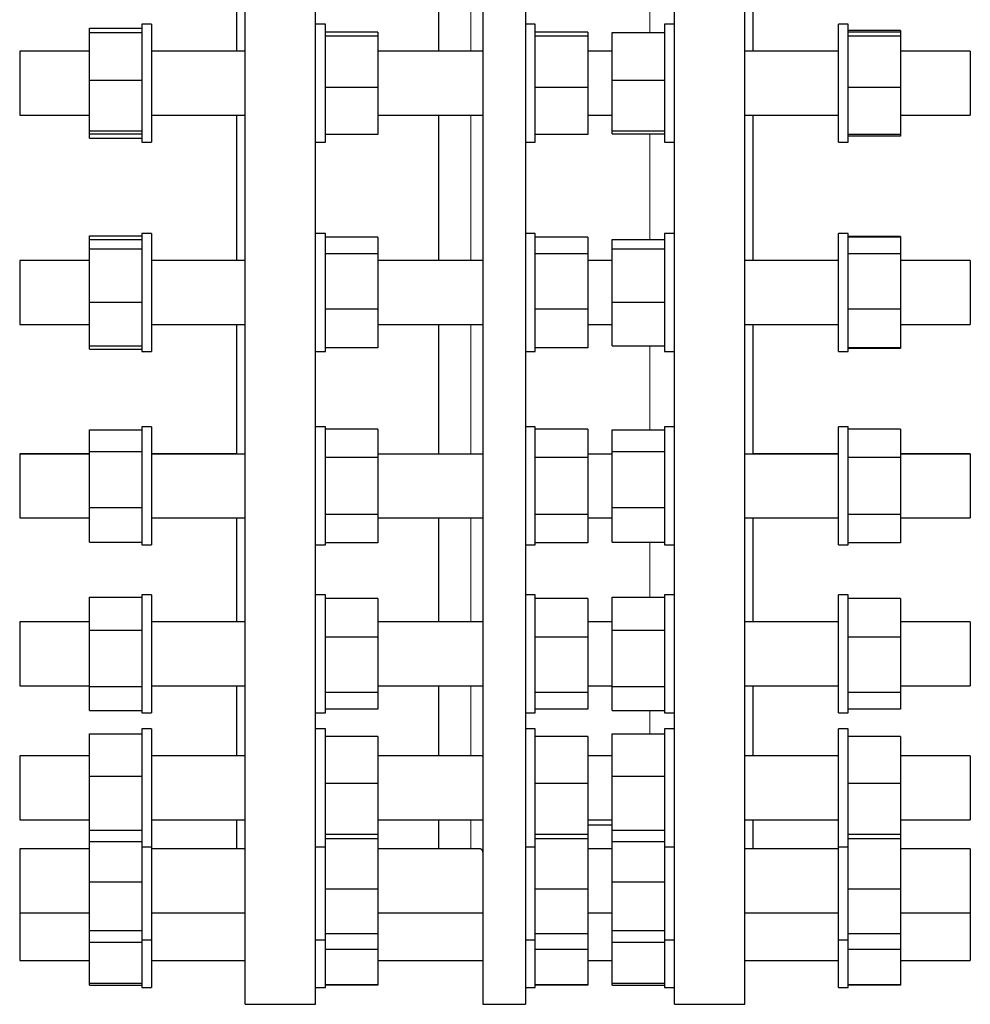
# Model space of a CAD drawing. Header units: millimetres. Extents: x 117 to 2398, y 114 to 2203.
# Tile 3 of 4: x 1818 to 2398, y 912 to 1513. Entities that reach past the tile are written whole.
import ezdxf

# ---------------------------------------------------------------- set-up
doc = ezdxf.new("R2010")
doc.units = ezdxf.units.MM

msp = doc.modelspace()

# ---------------------------------------------------------------- linework, layer by layer
at = {"color": 7, "linetype": 'Continuous', "lineweight": 25}
for p, q in [((1955.5, 912.35), (1955.5, 2167.35)), ((1998.5, 912.35), (1998.5, 2167.35)), ((2100.57, 2167.35), (2100.57, 912.35)), ((2126.57, 2167.35), (2126.57, 912.35)), ((1950.5, 1493.87), (1950.5, 1585.87)), ((2073.57, 1585.84), (2073.57, 1493.84)), ((2217.5, 912.35), (2217.5, 1539.85)), ((2260.5, 912.35), (2260.5, 1539.85)), ((2265.5, 1493.87), (2265.5, 1539.85)), ((1860.5, 1508), (1892.5, 1508)), ((1860.5, 1505.28), (1860.5, 1508)), ((1898.5, 1510.37), (1892.5, 1510.37)), ((1892.5, 1510.37), (1892.5, 1510.34)), ((1898.5, 1510.34), (1892.5, 1510.34)), ((1892.5, 1510.34), (1892.5, 1476.39)), ((1898.5, 1510.37), (1898.5, 1510.34)), ((1898.5, 1510.34), (1898.5, 1476.39)), ((2004.5, 1510.34), (1998.5, 1510.34)), ((2004.5, 1438.34), (2004.5, 1510.34)), ((2132.57, 1510.34), (2126.57, 1510.34)), ((2132.57, 1438.34), (2132.57, 1510.34)), ((2217.5, 1510.34), (2211.5, 1510.34)), ((2211.5, 1510.34), (2211.5, 1476.39)), ((2323.5, 1510.37), (2317.5, 1510.37)), ((2317.5, 1510.34), (2317.5, 1510.37)), ((2323.5, 1510.34), (2317.5, 1510.34)), ((2317.5, 1438.34), (2317.5, 1510.34)), ((2323.5, 1510.34), (2323.5, 1510.37)), ((2323.5, 1438.34), (2323.5, 1510.34)), ((1860.5, 1505.28), (1892.5, 1505.28)), ((1860.5, 1476.31), (1860.5, 1505.28)), ((2036.5, 1505.55), (2004.5, 1505.55)), ((2036.5, 1502.96), (2004.5, 1502.96)), ((2036.5, 1505.55), (2036.5, 1502.96)), ((2036.5, 1502.96), (2036.5, 1471.75)), ((2164.57, 1505.55), (2132.57, 1505.55)), ((2164.57, 1502.96), (2132.57, 1502.96)), ((2164.57, 1505.55), (2164.57, 1502.96)), ((2164.57, 1502.96), (2164.57, 1471.75)), ((2179.5, 1505.28), (2211.5, 1505.28)), ((2179.5, 1476.31), (2179.5, 1505.28)), ((2355.5, 1506.62), (2323.5, 1506.62)), ((2355.5, 1505.55), (2323.5, 1505.55)), ((2355.5, 1502.96), (2323.5, 1502.96)), ((2355.5, 1506.62), (2355.5, 1505.55)), ((2355.5, 1505.55), (2355.5, 1502.96)), ((2355.5, 1502.96), (2355.5, 1471.75)), ((1860.5, 1493.87), (1818, 1493.87)), ((1818, 1493.87), (1818, 1493.84)), ((1860.5, 1493.84), (1818, 1493.84)), ((1818, 1493.84), (1818, 1464.54)), ((1950.5, 1493.87), (1898.5, 1493.87)), ((1955.5, 1493.84), (1898.5, 1493.84)), ((2100.57, 1493.84), (2036.5, 1493.84)), ((2179.5, 1493.84), (2164.57, 1493.84)), ((2317.5, 1493.84), (2260.5, 1493.84)), ((2317.5, 1493.87), (2265.5, 1493.87)), ((2398, 1493.87), (2355.5, 1493.87)), ((2398, 1493.84), (2355.5, 1493.84)), ((2398, 1493.87), (2398, 1493.84)), ((2398, 1493.84), (2398, 1464.54)), ((1860.5, 1445.38), (1860.5, 1476.31)), ((1860.5, 1476.31), (1892.5, 1476.31)), ((1892.5, 1476.39), (1892.5, 1438.34)), ((1898.5, 1476.39), (1898.5, 1438.34)), ((2179.5, 1445.38), (2179.5, 1476.31)), ((2179.5, 1476.31), (2211.5, 1476.31)), ((2211.5, 1476.39), (2211.5, 1438.34)), ((2036.5, 1471.75), (2004.5, 1471.75)), ((2036.5, 1471.75), (2036.5, 1443.13)), ((2164.57, 1471.75), (2132.57, 1471.75)), ((2164.57, 1471.75), (2164.57, 1443.13)), ((2355.5, 1471.75), (2323.5, 1471.75)), ((2355.5, 1471.75), (2355.5, 1443.13)), ((1818, 1464.54), (1818, 1454.84)), ((2398, 1464.54), (2398, 1454.84)), ((1818, 1454.84), (1860.5, 1454.84)), ((1898.5, 1454.84), (1955.5, 1454.84)), ((1950.5, 1366.16), (1950.5, 1454.87)), ((2036.5, 1454.84), (2100.57, 1454.84)), ((2073.57, 1454.84), (2073.57, 1366.13)), ((2164.57, 1454.84), (2179.5, 1454.84)), ((2260.5, 1454.84), (2317.5, 1454.84)), ((2265.5, 1366.16), (2265.5, 1454.87)), ((2355.5, 1454.84), (2398, 1454.84)), ((1860.5, 1445.38), (1892.5, 1445.38)), ((1860.5, 1443.4), (1860.5, 1445.38)), ((1860.5, 1443.4), (1892.5, 1443.4)), ((1860.5, 1440.74), (1860.5, 1443.4)), ((2036.5, 1443.13), (2004.5, 1443.13)), ((2164.57, 1443.13), (2132.57, 1443.13)), ((2179.5, 1445.38), (2211.5, 1445.38)), ((2179.5, 1443.4), (2179.5, 1445.38)), ((2179.5, 1443.4), (2211.5, 1443.4)), ((2355.5, 1443.13), (2323.5, 1443.13)), ((2355.5, 1442.12), (2323.5, 1442.12)), ((2355.5, 1443.13), (2355.5, 1442.12)), ((1860.5, 1440.74), (1892.5, 1440.74)), ((1892.5, 1438.34), (1898.5, 1438.34)), ((1998.5, 1438.34), (2004.5, 1438.34)), ((2126.57, 1438.34), (2132.57, 1438.34)), ((2211.5, 1438.34), (2217.5, 1438.34)), ((2317.5, 1438.34), (2323.5, 1438.34)), ((1898.5, 1382.66), (1892.5, 1382.66)), ((1892.5, 1382.66), (1892.5, 1382.63)), ((1898.5, 1382.63), (1892.5, 1382.63)), ((1892.5, 1382.63), (1892.5, 1340.63)), ((1898.5, 1382.66), (1898.5, 1382.63)), ((1898.5, 1382.63), (1898.5, 1340.63)), ((2004.5, 1382.63), (1998.5, 1382.63)), ((2004.5, 1310.63), (2004.5, 1382.63)), ((2132.57, 1382.63), (2126.57, 1382.63)), ((2132.57, 1310.63), (2132.57, 1382.63)), ((2217.5, 1382.63), (2211.5, 1382.63)), ((2211.5, 1382.63), (2211.5, 1340.63)), ((2323.5, 1382.66), (2317.5, 1382.66)), ((2317.5, 1382.63), (2317.5, 1382.66)), ((2323.5, 1382.63), (2317.5, 1382.63)), ((2317.5, 1310.63), (2317.5, 1382.63)), ((2323.5, 1382.63), (2323.5, 1382.66)), ((2323.5, 1310.63), (2323.5, 1382.63)), ((1860.5, 1379.09), (1860.5, 1381.29)), ((1860.5, 1381.29), (1892.5, 1381.29)), ((1860.5, 1379.09), (1892.5, 1379.09)), ((1860.5, 1373.32), (1860.5, 1379.09)), ((2036.5, 1380.4), (2004.5, 1380.4)), ((2036.5, 1380.4), (2036.5, 1370.19)), ((2164.57, 1380.4), (2132.57, 1380.4)), ((2164.57, 1380.4), (2164.57, 1370.19)), ((2179.5, 1379.09), (2211.5, 1379.09)), ((2179.5, 1373.32), (2179.5, 1379.09)), ((2355.5, 1380.91), (2323.5, 1380.91)), ((2355.5, 1380.4), (2323.5, 1380.4)), ((2355.5, 1380.91), (2355.5, 1380.4)), ((2355.5, 1380.4), (2355.5, 1370.19)), ((1860.5, 1340.86), (1860.5, 1373.32)), ((1860.5, 1373.32), (1892.5, 1373.32)), ((2036.5, 1370.19), (2004.5, 1370.19)), ((2036.5, 1370.19), (2036.5, 1336.42)), ((2164.57, 1370.19), (2132.57, 1370.19)), ((2164.57, 1370.19), (2164.57, 1336.42)), ((2179.5, 1340.86), (2179.5, 1373.32)), ((2179.5, 1373.32), (2211.5, 1373.32)), ((2355.5, 1370.19), (2323.5, 1370.19)), ((2355.5, 1370.19), (2355.5, 1336.42)), ((1860.5, 1366.16), (1818, 1366.16)), ((1818, 1366.16), (1818, 1366.13)), ((1860.5, 1366.13), (1818, 1366.13)), ((1818, 1366.13), (1818, 1333.32)), ((1950.5, 1366.16), (1898.5, 1366.16)), ((1955.5, 1366.13), (1898.5, 1366.13)), ((2100.57, 1366.13), (2036.5, 1366.13)), ((2179.5, 1366.13), (2164.57, 1366.13)), ((2317.5, 1366.13), (2260.5, 1366.13)), ((2317.5, 1366.16), (2265.5, 1366.16)), ((2398, 1366.16), (2355.5, 1366.16)), ((2398, 1366.13), (2355.5, 1366.13)), ((2398, 1366.16), (2398, 1366.13)), ((2398, 1366.13), (2398, 1333.32)), ((1860.5, 1340.86), (1892.5, 1340.86)), ((1860.5, 1314.16), (1860.5, 1340.86)), ((1892.5, 1340.63), (1892.5, 1310.63)), ((1898.5, 1340.63), (1898.5, 1310.63)), ((2179.5, 1340.86), (2211.5, 1340.86)), ((2179.5, 1314.16), (2179.5, 1340.86)), ((2211.5, 1340.63), (2211.5, 1310.63)), ((2036.5, 1336.42), (2004.5, 1336.42)), ((2036.5, 1336.42), (2036.5, 1312.86)), ((2164.57, 1336.42), (2132.57, 1336.42)), ((2164.57, 1336.42), (2164.57, 1312.86)), ((2355.5, 1336.42), (2323.5, 1336.42)), ((2355.5, 1336.42), (2355.5, 1312.86)), ((1818, 1333.32), (1818, 1327.13)), ((2398, 1333.32), (2398, 1327.13)), ((1818, 1327.13), (1860.5, 1327.13)), ((1898.5, 1327.13), (1955.5, 1327.13)), ((1950.5, 1248.13), (1950.5, 1327.16)), ((2036.5, 1327.13), (2100.57, 1327.13)), ((2073.57, 1327.13), (2073.57, 1248.13)), ((2164.57, 1327.13), (2179.5, 1327.13)), ((2260.5, 1327.13), (2317.5, 1327.13)), ((2265.5, 1248.13), (2265.5, 1327.16)), ((2355.5, 1327.13), (2398, 1327.13)), ((1860.5, 1314.16), (1892.5, 1314.16)), ((1860.5, 1312.02), (1860.5, 1314.16)), ((1860.5, 1312.02), (1892.5, 1312.02)), ((1892.5, 1310.63), (1898.5, 1310.63)), ((1998.5, 1310.63), (2004.5, 1310.63)), ((2036.5, 1312.86), (2004.5, 1312.86)), ((2126.57, 1310.63), (2132.57, 1310.63)), ((2164.57, 1312.86), (2132.57, 1312.86)), ((2179.5, 1314.16), (2211.5, 1314.16)), ((2211.5, 1310.63), (2217.5, 1310.63)), ((2317.5, 1310.63), (2323.5, 1310.63)), ((2355.5, 1312.86), (2323.5, 1312.86)), ((2355.5, 1312.4), (2323.5, 1312.4)), ((2355.5, 1312.86), (2355.5, 1312.4)), ((1860.5, 1262.94), (1892.5, 1262.94)), ((1860.5, 1249.72), (1860.5, 1262.94)), ((1898.5, 1264.63), (1892.5, 1264.63)), ((1892.5, 1264.63), (1892.5, 1264.6)), ((1898.5, 1264.6), (1892.5, 1264.6)), ((1892.5, 1264.6), (1892.5, 1214.86)), ((1898.5, 1264.63), (1898.5, 1264.6)), ((1898.5, 1264.6), (1898.5, 1214.86)), ((2004.5, 1264.6), (1998.5, 1264.6)), ((2004.5, 1192.6), (2004.5, 1264.6)), ((2036.5, 1263.24), (2004.5, 1263.24)), ((2036.5, 1263.24), (2036.5, 1245.92)), ((2132.57, 1264.6), (2126.57, 1264.6)), ((2132.57, 1192.6), (2132.57, 1264.6)), ((2164.57, 1263.24), (2132.57, 1263.24)), ((2164.57, 1263.24), (2164.57, 1245.92)), ((2179.5, 1262.94), (2211.5, 1262.94)), ((2179.5, 1249.72), (2179.5, 1262.94)), ((2217.5, 1264.6), (2211.5, 1264.6)), ((2211.5, 1264.6), (2211.5, 1214.86)), ((2323.5, 1264.63), (2317.5, 1264.63)), ((2317.5, 1264.6), (2317.5, 1264.63)), ((2323.5, 1264.6), (2317.5, 1264.6)), ((2317.5, 1192.6), (2317.5, 1264.6)), ((2323.5, 1264.6), (2323.5, 1264.63)), ((2323.5, 1192.6), (2323.5, 1264.6)), ((2355.5, 1263.24), (2323.5, 1263.24)), ((2355.5, 1263.24), (2355.5, 1245.92)), ((1860.5, 1249.72), (1892.5, 1249.72)), ((1860.5, 1215.38), (1860.5, 1249.72)), ((2179.5, 1249.72), (2211.5, 1249.72)), ((2179.5, 1215.38), (2179.5, 1249.72)), ((1860.5, 1248.13), (1818, 1248.13)), ((1818, 1248.13), (1818, 1248.1)), ((1860.5, 1248.1), (1818, 1248.1)), ((1818, 1248.1), (1818, 1212.46)), ((1950.5, 1248.13), (1898.5, 1248.13)), ((1955.5, 1248.1), (1898.5, 1248.1)), ((2036.5, 1245.92), (2004.5, 1245.92)), ((2100.57, 1248.1), (2036.5, 1248.1)), ((2036.5, 1245.92), (2036.5, 1211.28)), ((2164.57, 1245.92), (2132.57, 1245.92)), ((2179.5, 1248.1), (2164.57, 1248.1)), ((2164.57, 1245.92), (2164.57, 1211.28)), ((2317.5, 1248.1), (2260.5, 1248.1)), ((2317.5, 1248.13), (2265.5, 1248.13)), ((2355.5, 1245.92), (2323.5, 1245.92)), ((2398, 1248.13), (2355.5, 1248.13)), ((2398, 1248.1), (2355.5, 1248.1)), ((2355.5, 1245.92), (2355.5, 1211.28)), ((2398, 1248.13), (2398, 1248.1)), ((2398, 1248.1), (2398, 1212.46)), ((1860.5, 1215.38), (1892.5, 1215.38)), ((1860.5, 1194.26), (1860.5, 1215.38)), ((1892.5, 1214.86), (1892.5, 1192.6)), ((1898.5, 1214.86), (1898.5, 1192.6)), ((2179.5, 1215.38), (2211.5, 1215.38)), ((2179.5, 1194.26), (2179.5, 1215.38)), ((2211.5, 1214.86), (2211.5, 1192.6)), ((1818, 1212.46), (1818, 1209.1)), ((1818, 1209.1), (1860.5, 1209.1)), ((1898.5, 1209.1), (1955.5, 1209.1)), ((1950.5, 1145.71), (1950.5, 1209.13)), ((2036.5, 1211.28), (2004.5, 1211.28)), ((2036.5, 1211.28), (2036.5, 1193.96)), ((2036.5, 1209.1), (2100.57, 1209.1)), ((2073.57, 1209.13), (2073.57, 1145.71)), ((2164.57, 1211.28), (2132.57, 1211.28)), ((2164.57, 1211.28), (2164.57, 1193.96)), ((2164.57, 1209.1), (2179.5, 1209.1)), ((2260.5, 1209.1), (2317.5, 1209.1)), ((2265.5, 1145.71), (2265.5, 1209.13)), ((2355.5, 1211.28), (2323.5, 1211.28)), ((2355.5, 1211.28), (2355.5, 1193.96)), ((2355.5, 1209.1), (2398, 1209.1)), ((2398, 1212.46), (2398, 1209.1)), ((1860.5, 1194.26), (1892.5, 1194.26)), ((1892.5, 1192.6), (1898.5, 1192.6)), ((1998.5, 1192.6), (2004.5, 1192.6)), ((2036.5, 1193.96), (2004.5, 1193.96)), ((2126.57, 1192.6), (2132.57, 1192.6)), ((2164.57, 1193.96), (2132.57, 1193.96)), ((2179.5, 1194.26), (2211.5, 1194.26)), ((2211.5, 1192.6), (2217.5, 1192.6)), ((2317.5, 1192.6), (2323.5, 1192.6)), ((2355.5, 1193.96), (2323.5, 1193.96)), ((1860.5, 1140.66), (1860.5, 1160.68)), ((1860.5, 1160.68), (1892.5, 1160.68)), ((1898.5, 1162.21), (1892.5, 1162.21)), ((1892.5, 1162.21), (1892.5, 1162.19)), ((1898.5, 1162.19), (1892.5, 1162.19)), ((1892.5, 1162.19), (1892.5, 1105.38)), ((1898.5, 1162.21), (1898.5, 1162.19)), ((1898.5, 1162.19), (1898.5, 1105.38)), ((2004.5, 1162.19), (1998.5, 1162.19)), ((2004.5, 1161.28), (2004.5, 1162.19)), ((2004.5, 1090.19), (2004.5, 1161.28)), ((2036.5, 1159.96), (2004.5, 1159.96)), ((2036.5, 1159.96), (2036.5, 1136.4)), ((2132.57, 1162.19), (2126.57, 1162.19)), ((2132.57, 1161.28), (2132.57, 1162.19)), ((2132.57, 1090.19), (2132.57, 1161.28)), ((2164.57, 1159.96), (2132.57, 1159.96)), ((2164.57, 1159.96), (2164.57, 1136.4)), ((2179.5, 1160.68), (2211.5, 1160.68)), ((2179.5, 1140.66), (2179.5, 1160.68)), ((2217.5, 1162.19), (2211.5, 1162.19)), ((2211.5, 1162.19), (2211.5, 1105.38)), ((2323.5, 1162.21), (2317.5, 1162.21)), ((2317.5, 1162.19), (2317.5, 1162.21)), ((2323.5, 1162.19), (2317.5, 1162.19)), ((2317.5, 1161.28), (2317.5, 1162.19)), ((2317.5, 1090.19), (2317.5, 1161.28)), ((2323.5, 1162.19), (2323.5, 1162.21)), ((2323.5, 1161.28), (2323.5, 1162.19)), ((2323.5, 1090.19), (2323.5, 1161.28)), ((2355.5, 1159.96), (2323.5, 1159.96)), ((2355.5, 1159.96), (2355.5, 1136.4)), ((1860.5, 1145.71), (1818, 1145.71)), ((1818, 1145.71), (1818, 1145.69)), ((1860.5, 1145.69), (1818, 1145.69)), ((1818, 1145.69), (1818, 1108.01)), ((1950.5, 1145.71), (1898.5, 1145.71)), ((1955.5, 1145.69), (1898.5, 1145.69)), ((2100.56, 1145.69), (2036.5, 1145.69)), ((2179.5, 1145.69), (2164.57, 1145.69)), ((2317.5, 1145.69), (2260.5, 1145.69)), ((2317.5, 1145.71), (2265.5, 1145.71)), ((2398, 1145.71), (2355.5, 1145.71)), ((2398, 1145.69), (2355.5, 1145.69)), ((2398, 1145.71), (2398, 1145.69)), ((2398, 1145.69), (2398, 1108.01)), ((1860.5, 1106.17), (1860.5, 1140.66)), ((1860.5, 1140.66), (1892.5, 1140.66)), ((2036.5, 1136.4), (2004.5, 1136.4)), ((2036.5, 1136.4), (2036.5, 1102.63)), ((2164.57, 1136.4), (2132.57, 1136.4)), ((2164.57, 1136.4), (2164.57, 1102.63)), ((2179.5, 1140.66), (2211.5, 1140.66)), ((2179.5, 1106.17), (2179.5, 1140.66)), ((2355.5, 1136.4), (2323.5, 1136.4)), ((2355.5, 1136.4), (2355.5, 1102.63)), ((1818, 1108.01), (1818, 1106.69)), ((1818, 1106.69), (1860.5, 1106.69)), ((1860.5, 1106.17), (1892.5, 1106.17)), ((1860.5, 1091.69), (1860.5, 1106.17)), ((1898.5, 1106.69), (1955.5, 1106.69)), ((1950.5, 1064.03), (1950.5, 1106.71)), ((2036.5, 1106.69), (2100.57, 1106.69)), ((2073.57, 1106.71), (2073.57, 1064.03)), ((2164.57, 1106.69), (2179.5, 1106.69)), ((2179.5, 1106.17), (2211.5, 1106.17)), ((2179.5, 1091.69), (2179.5, 1106.17)), ((2260.5, 1106.69), (2317.5, 1106.69)), ((2265.5, 1064.03), (2265.5, 1106.71)), ((2355.5, 1106.69), (2398, 1106.69)), ((2398, 1108.01), (2398, 1106.69)), ((1892.5, 1105.38), (1892.5, 1090.19)), ((1898.5, 1105.38), (1898.5, 1090.19)), ((2036.5, 1102.63), (2004.5, 1102.63)), ((2036.5, 1102.63), (2036.5, 1092.41)), ((2164.57, 1102.63), (2132.57, 1102.63)), ((2164.57, 1102.63), (2164.57, 1092.41)), ((2211.5, 1105.38), (2211.5, 1090.19)), ((2355.5, 1102.63), (2323.5, 1102.63)), ((2355.5, 1102.63), (2355.5, 1092.41)), ((1860.5, 1091.69), (1892.5, 1091.69)), ((1892.5, 1090.19), (1898.5, 1090.19)), ((1998.5, 1090.19), (2004.5, 1090.19)), ((2036.5, 1092.41), (2004.5, 1092.41)), ((2126.57, 1090.19), (2132.57, 1090.19)), ((2164.57, 1092.41), (2132.57, 1092.41)), ((2179.5, 1091.69), (2211.5, 1091.69)), ((2211.5, 1090.19), (2217.5, 1090.19)), ((2317.5, 1090.19), (2323.5, 1090.19)), ((2355.5, 1092.41), (2323.5, 1092.41)), ((1860.5, 1077.43), (1892.5, 1077.43)), ((1860.5, 1051.62), (1860.5, 1077.43)), ((1898.5, 1080.53), (1892.5, 1080.53)), ((1892.5, 1080.53), (1892.5, 1080.51)), ((1898.5, 1080.51), (1892.5, 1080.51)), ((1892.5, 1080.51), (1892.5, 1017.69)), ((1898.5, 1080.53), (1898.5, 1080.51)), ((1898.5, 1080.51), (1898.5, 1017.69)), ((2004.5, 1080.51), (1998.5, 1080.51)), ((2004.5, 1076.95), (2004.5, 1080.51)), ((2004.5, 1008.51), (2004.5, 1076.95)), ((2036.5, 1075.72), (2004.5, 1075.72)), ((2036.5, 1075.72), (2036.5, 1047.1)), ((2132.57, 1080.51), (2126.57, 1080.51)), ((2132.57, 1076.95), (2132.57, 1080.51)), ((2132.57, 1008.51), (2132.57, 1076.95)), ((2164.57, 1075.72), (2132.57, 1075.72)), ((2164.57, 1075.72), (2164.57, 1047.1)), ((2179.5, 1077.43), (2211.5, 1077.43)), ((2179.5, 1051.62), (2179.5, 1077.43)), ((2217.5, 1080.51), (2211.5, 1080.51)), ((2211.5, 1080.51), (2211.5, 1017.69)), ((2323.5, 1080.53), (2317.5, 1080.53)), ((2317.5, 1080.51), (2317.5, 1080.53)), ((2323.5, 1080.51), (2317.5, 1080.51)), ((2317.5, 1076.95), (2317.5, 1080.51)), ((2317.5, 1008.51), (2317.5, 1076.95)), ((2323.5, 1080.51), (2323.5, 1080.53)), ((2323.5, 1076.95), (2323.5, 1080.51)), ((2323.5, 1008.51), (2323.5, 1076.95)), ((2355.5, 1075.72), (2323.5, 1075.72)), ((2355.5, 1075.72), (2355.5, 1047.1)), ((1860.5, 1064.03), (1818, 1064.03)), ((1818, 1064.03), (1818, 1064.01)), ((1860.5, 1064.01), (1818, 1064.01)), ((1818, 1064.01), (1818, 1025.22)), ((1950.5, 1064.03), (1898.5, 1064.03)), ((1955.5, 1064.01), (1898.5, 1064.01)), ((2099.99, 1064.01), (2036.5, 1064.01)), ((2179.5, 1064.01), (2164.57, 1064.01)), ((2317.5, 1064.01), (2260.5, 1064.01)), ((2317.5, 1064.03), (2265.5, 1064.03)), ((2398, 1064.03), (2355.5, 1064.03)), ((2398, 1064.01), (2355.5, 1064.01)), ((2398, 1064.03), (2398, 1064.01)), ((2398, 1064.01), (2398, 1025.22)), ((1860.5, 1051.62), (1892.5, 1051.62)), ((1860.5, 1018.7), (1860.5, 1051.62)), ((2179.5, 1018.7), (2179.5, 1051.62)), ((2179.5, 1051.62), (2211.5, 1051.62)), ((2036.5, 1047.1), (2004.5, 1047.1)), ((2036.5, 1047.1), (2036.5, 1015.89)), ((2164.57, 1047.1), (2132.57, 1047.1)), ((2164.57, 1047.1), (2164.57, 1015.89)), ((2355.5, 1047.1), (2323.5, 1047.1)), ((2355.5, 1047.1), (2355.5, 1015.89)), ((1818, 1025.22), (1818, 1025.01)), ((1818, 1025.01), (1860.5, 1025.01)), ((1898.5, 1025.01), (1955.5, 1025.01)), ((1950.5, 1007.19), (1950.5, 1025.03)), ((2036.5, 1025.01), (2100.57, 1025.01)), ((2073.57, 1025.03), (2073.57, 1007.19)), ((2164.57, 1025.01), (2179.5, 1025.01)), ((2164.57, 1021.85), (2179.5, 1021.85)), ((2260.5, 1025.01), (2317.5, 1025.01)), ((2265.5, 1007.19), (2265.5, 1025.03)), ((2355.5, 1025.01), (2398, 1025.01)), ((2398, 1025.22), (2398, 1025.01)), ((1860.5, 1018.7), (1892.5, 1018.7)), ((1860.5, 1011.6), (1860.5, 1018.7)), ((1892.5, 1017.69), (1892.5, 1008.51)), ((1898.5, 1017.69), (1898.5, 1008.51)), ((2036.5, 1015.89), (2004.5, 1015.89)), ((2036.5, 1015.89), (2036.5, 1013.3)), ((2164.57, 1015.89), (2132.57, 1015.89)), ((2164.57, 1015.89), (2164.57, 1013.3)), ((2179.5, 1018.7), (2211.5, 1018.7)), ((2179.5, 1011.6), (2179.5, 1018.7)), ((2211.5, 1017.69), (2211.5, 1008.51)), ((2355.5, 1015.89), (2323.5, 1015.89)), ((2355.5, 1015.89), (2355.5, 1013.3)), ((1860.5, 1011.6), (1892.5, 1011.6)), ((1860.5, 987.06), (1860.5, 1011.6)), ((2036.5, 1013.3), (2004.5, 1013.3)), ((2036.5, 1013.3), (2036.5, 982.52)), ((2164.57, 1013.3), (2132.57, 1013.3)), ((2164.57, 1013.3), (2164.57, 982.52)), ((2179.5, 1011.6), (2211.5, 1011.6)), ((2179.5, 987.06), (2179.5, 1011.6)), ((2355.5, 1013.3), (2323.5, 1013.3)), ((2355.5, 1013.3), (2355.5, 982.52)), ((1860.5, 1007.19), (1818, 1007.19)), ((1818, 1007.19), (1818, 1007.18)), ((1860.5, 1007.18), (1818, 1007.18)), ((1818, 1007.18), (1818, 968.18)), ((1892.5, 1008.53), (1892.5, 956.19)), ((1892.5, 1008.51), (1898.5, 1008.51)), ((1898.5, 1008.53), (1898.5, 956.19)), ((1950.5, 1007.19), (1898.5, 1007.19)), ((1955.5, 1007.18), (1898.5, 1007.18)), ((1998.5, 1008.51), (2004.5, 1008.51)), ((2004.5, 951.68), (2004.5, 1008.53)), ((2098.87, 1007.18), (2036.5, 1007.18)), ((2126.57, 1008.51), (2132.57, 1008.51)), ((2132.57, 951.68), (2132.57, 1008.53)), ((2179.5, 1007.19), (2164.57, 1007.19)), ((2179.5, 1007.18), (2164.57, 1007.18)), ((2211.5, 1008.53), (2211.5, 956.19)), ((2211.5, 1008.51), (2217.5, 1008.51)), ((2317.5, 1007.18), (2260.5, 1007.18)), ((2317.5, 1007.19), (2265.5, 1007.19)), ((2317.5, 951.68), (2317.5, 1008.53)), ((2317.5, 1008.51), (2323.5, 1008.51)), ((2323.5, 951.68), (2323.5, 1008.53)), ((2398, 1007.19), (2355.5, 1007.19)), ((2398, 1007.18), (2355.5, 1007.18)), ((2398, 1007.19), (2398, 1007.18)), ((2398, 1007.18), (2398, 968.18)), ((1860.5, 987.06), (1892.5, 987.06)), ((1860.5, 957.37), (1860.5, 987.06)), ((2179.5, 987.06), (2211.5, 987.06)), ((2179.5, 957.37), (2179.5, 987.06)), ((2036.5, 982.52), (2004.5, 982.52)), ((2036.5, 982.52), (2036.5, 955.43)), ((2164.57, 982.52), (2132.57, 982.52)), ((2164.57, 982.52), (2164.57, 955.43)), ((2355.5, 982.52), (2323.5, 982.52)), ((2355.5, 982.52), (2355.5, 955.43)), ((1818, 968.19), (1818, 939.03)), ((1818, 968.18), (1860.5, 968.18)), ((1898.5, 968.18), (1955.5, 968.18)), ((2036.5, 968.18), (2100.57, 968.18)), ((2164.57, 968.18), (2179.5, 968.18)), ((2260.5, 968.18), (2317.5, 968.18)), ((2355.5, 968.18), (2398, 968.18)), ((2398, 968.19), (2398, 939.03)), ((1860.5, 957.37), (1892.5, 957.37)), ((1860.5, 950.22), (1860.5, 957.37)), ((1892.5, 956.19), (1892.5, 951.68)), ((1898.5, 956.19), (1898.5, 951.68)), ((2036.5, 955.43), (2004.5, 955.43)), ((2036.5, 955.43), (2036.5, 945.88)), ((2164.57, 955.43), (2132.57, 955.43)), ((2164.57, 955.43), (2164.57, 945.88)), ((2179.5, 957.37), (2211.5, 957.37)), ((2179.5, 950.22), (2179.5, 957.37)), ((2211.5, 956.19), (2211.5, 951.68)), ((2355.5, 955.43), (2323.5, 955.43)), ((2355.5, 955.43), (2355.5, 945.88)), ((1860.5, 950.22), (1892.5, 950.22)), ((1860.5, 925.25), (1860.5, 950.22)), ((1892.5, 951.69), (1892.5, 923.95)), ((1892.5, 951.68), (1898.5, 951.68)), ((1898.5, 951.69), (1898.5, 923.95)), ((1998.5, 951.68), (2004.5, 951.68)), ((2004.5, 922.53), (2004.5, 951.69)), ((2126.57, 951.68), (2132.57, 951.68)), ((2132.57, 922.53), (2132.57, 951.69)), ((2179.5, 950.22), (2211.5, 950.22)), ((2179.5, 925.25), (2179.5, 950.22)), ((2211.5, 951.69), (2211.5, 923.95)), ((2211.5, 951.68), (2217.5, 951.68)), ((2317.5, 922.53), (2317.5, 951.69)), ((2317.5, 951.68), (2323.5, 951.68)), ((2323.5, 922.53), (2323.5, 951.69)), ((2036.5, 945.88), (2004.5, 945.88)), ((2036.5, 945.88), (2036.5, 924.28)), ((2164.57, 945.88), (2132.57, 945.88)), ((2164.57, 945.88), (2164.57, 924.28)), ((2355.5, 945.88), (2323.5, 945.88)), ((2355.5, 945.88), (2355.5, 924.28)), ((1818, 939.03), (1860.5, 939.03)), ((1898.5, 939.03), (1955.5, 939.03)), ((2036.5, 939.03), (2100.57, 939.03)), ((2164.57, 939.03), (2179.5, 939.03)), ((2260.5, 939.03), (2317.5, 939.03)), ((2355.5, 939.03), (2398, 939.03)), ((1860.5, 925.25), (1892.5, 925.25)), ((1860.5, 923.95), (1860.5, 925.25)), ((2179.5, 925.25), (2211.5, 925.25)), ((2179.5, 923.95), (2179.5, 925.25)), ((1860.5, 923.95), (1892.5, 923.95)), ((1892.5, 923.95), (1892.5, 922.53)), ((1892.5, 922.53), (1898.5, 922.53)), ((1898.5, 923.95), (1898.5, 922.53)), ((1998.5, 922.53), (2004.5, 922.53)), ((2036.5, 924.28), (2004.5, 924.28)), ((2036.5, 923.99), (2004.5, 923.99)), ((2036.5, 924.28), (2036.5, 923.99)), ((2126.57, 922.53), (2132.57, 922.53)), ((2164.57, 924.28), (2132.57, 924.28)), ((2164.57, 923.99), (2132.57, 923.99)), ((2164.57, 924.28), (2164.57, 923.99)), ((2179.5, 923.95), (2211.5, 923.95)), ((2211.5, 923.95), (2211.5, 922.53)), ((2211.5, 922.53), (2217.5, 922.53)), ((2317.5, 922.53), (2323.5, 922.53)), ((2355.5, 924.28), (2323.5, 924.28)), ((2355.5, 923.99), (2323.5, 923.99)), ((2355.5, 924.28), (2355.5, 923.99)), ((1955.5, 912.35), (1998.5, 912.35)), ((2100.57, 912.35), (2126.57, 912.35)), ((2217.5, 912.35), (2260.5, 912.35))]:
    msp.add_line(p, q, dxfattribs=at)
at = {"color": 8, "linetype": 'Continuous', "lineweight": 18}
for p, q in [((2093.27, 1493.84), (2093.27, 1585.84)), ((2202.5, 1505.28), (2202.5, 1539.85)), ((2093.27, 1366.13), (2093.27, 1454.84)), ((2202.5, 1379.09), (2202.5, 1443.4)), ((2093.27, 1248.1), (2093.27, 1327.13)), ((2202.5, 1262.94), (2202.5, 1314.16)), ((2093.27, 1145.69), (2093.27, 1209.1)), ((2202.5, 1160.68), (2202.5, 1194.26)), ((2093.27, 1064.01), (2093.27, 1106.69)), ((2202.5, 1077.43), (2202.5, 1091.69)), ((2093.27, 1007.18), (2093.27, 1025.01))]:
    msp.add_line(p, q, dxfattribs=at)
at = {"color": 7, "linetype": 'Continuous', "lineweight": 25}
for points, knots in [([(2100.57, 1063.47), (2100.56, 1063.54), (2100.55, 1063.71), (2100.43, 1063.88), (2100.24, 1064), (2100.07, 1064), (2099.99, 1064.01)], [0, 0, 0, 0, 0.211102, 0.483348, 0.755674, 1, 1, 1, 1]), ([(2100.57, 1005.14), (2100.56, 1005.28), (2100.55, 1005.61), (2100.43, 1006.04), (2100.23, 1006.43), (2099.97, 1006.74), (2099.63, 1006.99), (2099.26, 1007.15), (2098.99, 1007.16), (2098.87, 1007.17)], [0, 0, 0, 0, 0.107244, 0.245551, 0.383899, 0.525954, 0.668033, 0.851958, 1, 1, 1, 1])]:
    msp.add_open_spline(points, degree=3, knots=knots, dxfattribs=at)

doc.saveas('drawing.dxf')
